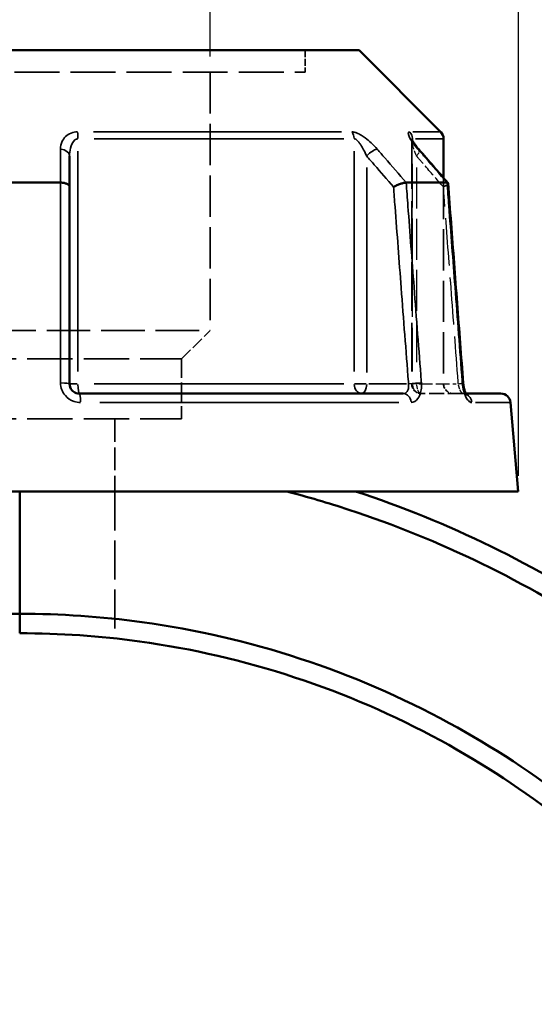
# Model space of a CAD drawing. Header units: millimetres. Extents: x 0 to 898, y 0 to 874.
# Tile 6 of 16: x 415 to 467, y 374 to 475. Entities that reach past the tile are written whole.
import ezdxf

# ---------------------------------------------------------------- set-up
doc = ezdxf.new("R2010")
doc.units = ezdxf.units.MM
doc.linetypes.add('DASHED', pattern=[0.2067, 0.1654, -0.0413])
for name, color, linetype, lineweight in [('Dimension (ANSI)', 7, 'Continuous', 25), ('Hidden (ANSI)', 7, 'DASHED', 35), ('Hidden Narrow (ANSI)', 7, 'DASHED', 25), ('Visible (ANSI)', 7, 'Continuous', 50), ('Visible Narrow (ANSI)', 7, 'Continuous', 35)]:
    doc.layers.add(name, color=color, linetype=linetype, lineweight=lineweight)
doc.styles.add('Note Text (ANSI)', font='tahoma.ttf')
doc.dimstyles.new('Default - mm (ANSI)', dxfattribs={"dimtxt": 3.048, "dimasz": 2.5, "dimexe": 3.175, "dimexo": 1.6002, "dimgap": 0.8, "dimtad": 0, "dimtoh": 1, "dimrnd": 1e-08, "dimzin": 4, "dimdsep": 46, "dimtxsty": 'Note Text (ANSI)', "dimcen": 0.09, "dimdle": 10, "dimclrd": 256, "dimclre": 256, "dimclrt": 256, "dimadec": 1, "dimazin": 1, "dimtfac": 1, "dimtofl": 0, "dimtmove": 0, "dimatfit": 3, "dimfxl": 1, "dimtolj": 1, "dimtzin": 4, "dimlwd": -1, "dimlwe": -1, "dimarcsym": 0})

# ---------------------------------------------------------------- blocks, each defined once
blk = doc.blocks.new('*D6')
at = {"layer": 'Defpoints', "color": 0, "transparency": 16777216}
for p in [(395.1, 511.02), (395.1, 469.31), (434.06, 469.31)]:
    blk.add_point(p, dxfattribs=at)
at = {"layer": 'Dimension (ANSI)', "transparency": 16777216}
for p, q in [((395.1, 470.91), (395.1, 514.2)), ((434.06, 470.91), (434.06, 514.2)), ((397.6, 511.02), (405.83, 511.02)), ((431.56, 511.02), (417.44, 511.02))]:
    blk.add_line(p, q, dxfattribs=at)
for points in [[(397.6, 511.44), (397.6, 510.61), (395.1, 511.02)], [(431.56, 511.44), (431.56, 510.61), (434.06, 511.02)]]:
    blk.add_solid(points, dxfattribs=at)
at = {"layer": 'Dimension (ANSI)', "transparency": 16777216, "insert": (406.63, 512.62), "char_height": 3.048, "attachment_point": 1, "style": 'Note Text (ANSI)'}
blk.add_mtext('\\A1;38.95', dxfattribs=at)
blk = doc.blocks.new('*D10')
at = {"layer": 'Defpoints', "color": 0, "transparency": 16777216}
for p in [(363.58, 520.46), (363.58, 426.46), (465.58, 426.46)]:
    blk.add_point(p, dxfattribs=at)
at = {"layer": 'Dimension (ANSI)', "transparency": 16777216}
for p, q in [((363.58, 428.06), (363.58, 523.64)), ((465.58, 428.06), (465.58, 523.64)), ((366.08, 520.46), (405.86, 520.46)), ((463.08, 520.46), (423.3, 520.46))]:
    blk.add_line(p, q, dxfattribs=at)
for points in [[(366.08, 520.88), (366.08, 520.04), (363.58, 520.46)], [(463.08, 520.88), (463.08, 520.04), (465.58, 520.46)]]:
    blk.add_solid(points, dxfattribs=at)
at = {"layer": 'Dimension (ANSI)', "transparency": 16777216, "insert": (406.66, 522.75), "char_height": 3.048, "attachment_point": 1, "style": 'Note Text (ANSI)'}
blk.add_mtext('\\A1;{\\fAIGDT|b0|i0;\\H3.0480;\\ln}\\fTahoma|b0|i0;\\H3.0480;102.00', dxfattribs=at)

msp = doc.modelspace()

# ---------------------------------------------------------------- linework, layer by layer
at = {"layer": 'Hidden (ANSI)', "ltscale": 4.294991}
msp.add_line((443.793, 471.561), (443.793, 469.306), dxfattribs=at)
at = {"layer": 'Hidden (ANSI)', "ltscale": 27.751116}
msp.add_line((385.365, 469.306), (443.793, 469.306), dxfattribs=at)
at = {"layer": 'Hidden (ANSI)', "ltscale": 25.534592}
msp.add_line((434.055, 469.306), (434.055, 442.916), dxfattribs=at)
at = {"layer": 'Hidden (ANSI)', "ltscale": 30.104309}
msp.add_line((454.672, 462.351), (454.672, 437.461), dxfattribs=at)
at = {"layer": 'Hidden (ANSI)', "ltscale": 25.463209}
msp.add_line((457.929, 458.514), (457.929, 437.461), dxfattribs=at)
at = {"layer": 'Hidden (ANSI)', "ltscale": 26.910172}
msp.add_line((395.103, 442.916), (434.055, 442.916), dxfattribs=at)
at = {"layer": 'Hidden (ANSI)', "ltscale": 7.869123}
msp.add_line((431.134, 439.994), (434.055, 442.916), dxfattribs=at)
at = {"layer": 'Hidden (ANSI)', "ltscale": 27.956678}
for p, q in [((398.025, 439.994), (431.134, 439.994)), ((398.025, 433.861), (431.134, 433.861))]:
    msp.add_line(p, q, dxfattribs=at)
at = {"layer": 'Hidden (ANSI)', "ltscale": 11.682547}
msp.add_line((431.134, 439.994), (431.134, 433.861), dxfattribs=at)
at = {"layer": 'Hidden (ANSI)', "ltscale": 9.334328}
msp.add_line((459.917, 436.461), (455.672, 436.461), dxfattribs=at)
at = {"layer": 'Hidden (ANSI)', "ltscale": 1.47006}
msp.add_line((459.917, 436.461), (460.211, 436.461), dxfattribs=at)
at = {"layer": 'Hidden (ANSI)', "ltscale": 14.094655}
msp.add_line((424.317, 433.861), (424.317, 426.461), dxfattribs=at)
at = {"layer": 'Hidden (ANSI)', "ltscale": 24.235409}
msp.add_line((424.317, 426.461), (424.317, 411.432), dxfattribs=at)
at = {"layer": 'Hidden (ANSI)', "ltscale": 2.991791}
for centre in [(455.672, 437.461), (458.929, 437.461)]:
    msp.add_arc(centre, 1, 180, 270, dxfattribs=at)
at = {"layer": 'Hidden (ANSI)', "ltscale": 9.157229}
msp.add_ellipse((-9615.113, -11074.048), major_axis=(-356.038, -16276.55), ratio=0.871285, start_param=2.3770506, end_param=2.3773459, dxfattribs=at)
at = {"layer": 'Hidden (ANSI)', "ltscale": 4.578617}
msp.add_open_spline([(454.672, 462.351), (454.672, 462.394), (454.669, 462.423), (454.662, 462.465), (454.659, 462.477), (454.656, 462.488), (454.656, 462.486), (454.663, 462.468), (454.672, 462.447), (454.705, 462.379), (454.734, 462.325), (454.82, 462.182), (454.882, 462.087), (455.026, 461.885), (455.108, 461.777), (455.269, 461.577), (455.346, 461.485), (455.427, 461.391)], degree=3, knots=[0.07909903, 0.07909903, 0.07909903, 0.07909903, 0.09474523, 0.09474523, 0.11073774, 0.11073774, 0.12984163, 0.12984163, 0.15596521, 0.15596521, 0.19532048, 0.19532048, 0.24858388, 0.24858388, 0.30184727, 0.30184727, 0.345416, 0.345416, 0.345416, 0.345416], dxfattribs=at)
at = {"layer": 'Hidden (ANSI)', "ltscale": 0.735502}
msp.add_open_spline([(454.657, 462.486), (454.657, 462.486), (454.659, 462.479), (454.666, 462.446), (454.67, 462.421), (454.672, 462.373), (454.672, 462.363), (454.672, 462.351)], degree=3, knots=[0.227116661, 0.227116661, 0.227116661, 0.227116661, 0.245441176, 0.245441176, 0.262134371, 0.262134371, 0.26631814, 0.26631814, 0.26631814, 0.26631814], dxfattribs=at)
at = {"layer": 'Hidden (ANSI)', "ltscale": 2.089209}
msp.add_open_spline([(457.915, 457.581), (457.916, 457.582), (457.917, 457.582), (458.021, 457.639), (458.112, 457.694), (458.258, 457.797), (458.314, 457.845), (458.376, 457.92), (458.39, 457.949), (458.388, 457.972)], degree=3, knots=[-0.15375675, -0.15375675, -0.15375675, -0.15375675, -0.15328162, -0.15328162, -0.11411167, -0.11411167, -0.07545274, -0.07545274, -0.04398242, -0.04398242, -0.04398242, -0.04398242], dxfattribs=at)
at = {"layer": 'Hidden (ANSI)', "ltscale": 2.63652}
msp.add_open_spline([(460.211, 436.461), (460.23, 436.424), (460.248, 436.395), (460.279, 436.349), (460.29, 436.336), (460.29, 436.337), (460.281, 436.347), (460.234, 436.379), (460.196, 436.402), (460.082, 436.444), (460.003, 436.461), (459.917, 436.461)], degree=3, knots=[0.16436308, 0.16436308, 0.16436308, 0.16436308, 0.19343627, 0.19343627, 0.22772718, 0.22772718, 0.25682997, 0.25682997, 0.28516168, 0.28516168, 0.31481104, 0.31481104, 0.31481104, 0.31481104], dxfattribs=at)
at = {"layer": 'Hidden (ANSI)', "ltscale": 1.700917}
msp.add_open_spline([(459.917, 436.461), (460.02, 436.461), (460.112, 436.436), (460.226, 436.387), (460.258, 436.364), (460.286, 436.341), (460.29, 436.337), (460.29, 436.337)], degree=3, knots=[0, 0, 0, 0, 0.035487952, 0.035487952, 0.066590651, 0.066590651, 0.08751627, 0.08751627, 0.08751627, 0.08751627], dxfattribs=at)
at = {"layer": 'Hidden Narrow (ANSI)', "ltscale": 27.044765}
msp.add_line((454.746, 438.703), (454.746, 461.064), dxfattribs=at)
at = {"layer": 'Hidden Narrow (ANSI)', "ltscale": 25.334932}
msp.add_line((455.172, 459.571), (455.172, 438.625), dxfattribs=at)
at = {"layer": 'Hidden Narrow (ANSI)', "ltscale": 1.795034}
msp.add_line((455.128, 437.461), (454.674, 437.461), dxfattribs=at)
at = {"layer": 'Hidden Narrow (ANSI)', "ltscale": 8.457208}
msp.add_line((455.386, 437.461), (459.231, 437.461), dxfattribs=at)
at = {"layer": 'Hidden Narrow (ANSI)', "ltscale": 2.029475}
msp.add_ellipse((454.672, 460.735), major_axis=(0.755, 0.656), ratio=0.3543192, start_param=5.1584238, end_param=6.2239873, dxfattribs=at)
at = {"layer": 'Hidden Narrow (ANSI)', "ltscale": 2.692601}
for ratio in [0.9265657, 0.5]:
    msp.add_ellipse((455.672, 437.461), major_axis=(0, -1), ratio=ratio, start_param=4.7909288, end_param=6.2046455, dxfattribs=at)
at = {"layer": 'Hidden Narrow (ANSI)', "ltscale": 1.797881}
msp.add_ellipse((458.945, 437.461), major_axis=(0.997, 0.076), ratio=0.0437298, start_param=5.2867698, end_param=6.2307424, dxfattribs=at)
at = {"layer": 'Hidden Narrow (ANSI)', "ltscale": 0.633677}
msp.add_ellipse((459.917, 435.461), major_axis=(0, 1), ratio=0.9213266, start_param=5.9319551, end_param=6.2646995, dxfattribs=at)
at = {"layer": 'Hidden Narrow (ANSI)', "ltscale": 3.592147}
msp.add_open_spline([(455.172, 460.735), (455.052, 461.011), (454.945, 461.285), (454.739, 461.898), (454.657, 462.232), (454.676, 462.412), (454.678, 462.422), (454.68, 462.431)], degree=3, knots=[0, 0, 0, 0, 0.11734182, 0.11734182, 0.28109054, 0.28109054, 0.2916805, 0.2916805, 0.2916805, 0.2916805], dxfattribs=at)
at = {"layer": 'Hidden Narrow (ANSI)', "ltscale": 7.661844}
msp.add_open_spline([(457.915, 457.581), (457.26, 458.335), (456.604, 459.089), (455.949, 459.842), (455.69, 460.14), (455.431, 460.438), (455.172, 460.735)], degree=3, knots=[2.54165195, 2.54165195, 2.54165195, 2.54165195, 2.86208813, 2.86208813, 2.86208813, 2.988614, 2.988614, 2.988614, 2.988614], dxfattribs=at)
at = {"layer": 'Hidden Narrow (ANSI)', "ltscale": 29.314478}
msp.add_open_spline([(459.445, 437.461), (459.44, 437.524), (459.435, 437.586), (459.187, 440.854), (458.943, 444.059), (458.7, 447.263), (458.49, 450.025), (458.28, 452.786), (458.018, 456.225), (457.967, 456.903), (457.915, 457.581)], degree=3, knots=[1.2046153, 1.2046153, 1.2046153, 1.2046153, 1.2234938, 1.2234938, 2.1886435, 2.1886435, 2.1886435, 3.0202445, 3.0202445, 3.2243829, 3.2243829, 3.2243829, 3.2243829], dxfattribs=at)
at = {"layer": 'Hidden Narrow (ANSI)', "ltscale": 2.712193}
msp.add_open_spline([(459.917, 436.461), (459.894, 436.461), (459.869, 436.471), (459.8, 436.521), (459.753, 436.577), (459.648, 436.753), (459.59, 436.887), (459.5, 437.172), (459.467, 437.316), (459.445, 437.461)], degree=3, knots=[0, 0, 0, 0, 0.04867645, 0.04867645, 0.12655878, 0.12655878, 0.2278058, 0.2278058, 0.31481397, 0.31481397, 0.31481397, 0.31481397], dxfattribs=at)
at = {"layer": 'Visible (ANSI)'}
for p, q in [((379.871, 471.561), (449.287, 471.561)), ((449.287, 471.561), (457.636, 463.212)), ((457.929, 462.505), (457.929, 458.514)), ((419.679, 457.581), (419.679, 460.735)), ((410.418, 458.031), (418.74, 458.031)), ((454.118, 458.031), (458.279, 458.031)), ((419.679, 437.461), (419.679, 457.581)), ((420.679, 436.461), (453.817, 436.461)), ((460.211, 436.461), (463.788, 436.461)), ((464.784, 435.548), (465.579, 426.461)), ((363.579, 426.461), (465.579, 426.461)), ((414.579, 426.461), (414.579, 413.951)), ((414.579, 413.951), (414.579, 426.461)), ((414.579, 411.961), (414.579, 413.951)), ((414.579, 413.951), (414.579, 411.961))]:
    msp.add_line(p, q, dxfattribs=at)
for centre, start, end in [((456.929, 462.505), 0, 45), ((463.788, 435.461), 5, 90)]:
    msp.add_arc(centre, 1, start, end, dxfattribs=at)
msp.add_ellipse((-9467.359, -10904.149), major_axis=(352.597, 16036.765), ratio=0.871311, start_param=5.518739, end_param=5.5190387, dxfattribs=at)
for points, knots in [([(455.427, 461.391), (455.328, 461.505), (455.235, 461.618), (455.063, 461.836), (454.984, 461.942), (454.848, 462.139), (454.789, 462.231), (454.723, 462.346), (454.704, 462.381), (454.679, 462.432), (454.671, 462.451), (454.661, 462.474), (454.658, 462.481), (454.657, 462.485), (454.657, 462.486), (454.657, 462.486)], [0, 0, 0, 0, 0.05326363, 0.05326363, 0.10652726, 0.10652726, 0.15979088, 0.15979088, 0.1864227, 0.1864227, 0.20693939, 0.20693939, 0.22202176, 0.22202176, 0.22711666, 0.22711666, 0.22711666, 0.22711666]), ([(419.679, 457.581), (419.679, 457.582), (419.679, 457.582), (419.679, 457.639), (419.655, 457.694), (419.566, 457.797), (419.5, 457.845), (419.332, 457.927), (419.231, 457.962), (419.007, 458.011), (418.888, 458.026), (418.766, 458.03)], [-0.15375675, -0.15375675, -0.15375675, -0.15375675, -0.15328149, -0.15328149, -0.11411161, -0.11411161, -0.07545249, -0.07545249, -0.0369571, -0.0369571, 0, 0, 0, 0]), ([(454.104, 458.03), (454.033, 458.026), (453.946, 458.011), (453.744, 457.962), (453.63, 457.927), (453.393, 457.845), (453.272, 457.797), (453.035, 457.694), (452.922, 457.639), (452.818, 457.582), (452.816, 457.582), (452.815, 457.581)], [-0.15363953, -0.15363953, -0.15363953, -0.15363953, -0.11659607, -0.11659607, -0.07801063, -0.07801063, -0.03926141, -0.03926141, 0, 0, 0.00047626, 0.00047626, 0.00047626, 0.00047626]), ([(458.388, 457.972), (458.388, 457.977), (458.387, 457.982), (458.374, 458.011), (458.343, 458.026), (458.29, 458.03)], [-0.043982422, -0.043982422, -0.043982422, -0.043982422, -0.036957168, -0.036957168, 0, 0, 0, 0]), ([(459.942, 437.537), (459.839, 438.899), (459.735, 440.261), (459.528, 442.986), (459.424, 444.348), (459.217, 447.073), (459.113, 448.436), (458.906, 451.16), (458.803, 452.523), (458.595, 455.247), (458.492, 456.61), (458.388, 457.972)], [1.2046153, 1.2046153, 1.2046153, 1.2046153, 1.6148943, 1.6148943, 2.0251732, 2.0251732, 2.4354521, 2.4354521, 2.845731, 2.845731, 3.2560099, 3.2560099, 3.2560099, 3.2560099]), ([(420.679, 436.461), (420.569, 436.461), (420.459, 436.479), (420.187, 436.573), (420.035, 436.676), (419.766, 436.99), (419.679, 437.225), (419.679, 437.461)], [0, 0, 0, 0, 0.06653404, 0.06653404, 0.1729885, 0.1729885, 0.31481287, 0.31481287, 0.31481287, 0.31481287]), ([(459.942, 437.537), (459.953, 437.399), (459.971, 437.261), (460.02, 437.002), (460.051, 436.88), (460.117, 436.672), (460.152, 436.583), (460.194, 436.494), (460.203, 436.477), (460.211, 436.461)], [0, 0, 0, 0, 0.05246869, 0.05246869, 0.10385719, 0.10385719, 0.15173749, 0.15173749, 0.16436308, 0.16436308, 0.16436308, 0.16436308]), ([(460.29, 436.337), (460.29, 436.337), (460.29, 436.337), (460.285, 436.343), (460.273, 436.357), (460.239, 436.408), (460.217, 436.448), (460.164, 436.556), (460.135, 436.627), (460.074, 436.802), (460.044, 436.908), (459.991, 437.143), (459.969, 437.273), (459.95, 437.449), (459.945, 437.493), (459.942, 437.537)], [0.08751627, 0.08751627, 0.08751627, 0.08751627, 0.09464308, 0.09464308, 0.12462258, 0.12462258, 0.15950627, 0.15950627, 0.20062077, 0.20062077, 0.24742921, 0.24742921, 0.29808648, 0.29808648, 0.31481397, 0.31481397, 0.31481397, 0.31481397]), ([(430.561, 213.128), (443.523, 215.031), (456.14, 219.275), (478.016, 231.315), (487.477, 238.733), (504.101, 256.795), (511.058, 267.622), (520.259, 289.497), (522.996, 300.331), (524.064, 311.332), (524.598, 316.832), (524.717, 322.373), (524.121, 333.413), (523.406, 338.911), (521.158, 349.738), (519.625, 355.068), (515.774, 365.437), (513.457, 370.477), (508.493, 379.427), (505.948, 383.393), (500.371, 390.968), (497.338, 394.576), (488.562, 403.757), (482.402, 408.933), (471.608, 416.156), (467.272, 418.648), (458.302, 423.021), (453.667, 424.903), (448.927, 426.461)], [0.1460669, 0.1460669, 0.1460669, 0.1460669, 0.5040431, 0.5040431, 0.8281609, 0.8281609, 1.1743413, 1.1743413, 1.4758255, 1.4758255, 1.4758255, 1.6265676, 1.6265676, 1.7773097, 1.7773097, 1.9280518, 1.9280518, 2.0787939, 2.0787939, 2.2069247, 2.2069247, 2.3350555, 2.3350555, 2.5528778, 2.5528778, 2.6887397, 2.6887397, 2.8246015, 2.8246015, 2.8246015, 2.8246015]), ([(441.888, 426.461), (444.024, 425.903), (446.143, 425.279), (448.241, 424.59), (452.888, 423.066), (457.431, 421.225), (466.227, 416.946), (470.479, 414.506), (481.068, 407.436), (487.114, 402.369), (495.733, 393.378), (498.711, 389.843), (504.192, 382.421), (506.695, 378.534), (511.579, 369.762), (513.861, 364.82), (517.657, 354.651), (519.171, 349.422), (521.397, 338.798), (522.109, 333.401), (522.714, 322.563), (522.607, 317.121), (522.092, 311.718), (521.063, 300.911), (518.393, 290.262), (509.388, 268.752), (502.566, 258.099), (486.247, 240.321), (476.953, 233.016), (455.535, 221.203), (443.229, 217.038), (430.579, 215.143)], [-2.8859344, -2.8859344, -2.8859344, -2.8859344, -2.8246015, -2.8246015, -2.8246015, -2.6887397, -2.6887397, -2.5528778, -2.5528778, -2.3350555, -2.3350555, -2.2069247, -2.2069247, -2.0787939, -2.0787939, -1.9280518, -1.9280518, -1.7773097, -1.7773097, -1.6265676, -1.6265676, -1.4758255, -1.4758255, -1.4758255, -1.1743413, -1.1743413, -0.8281609, -0.8281609, -0.5040431, -0.5040431, -0.1487092, -0.1487092, -0.1487092, -0.1487092]), ([(414.579, 413.951), (408.129, 413.951), (401.678, 413.27), (388.172, 410.387), (381.159, 407.982), (370.927, 403.035), (367.435, 401.057), (360.74, 396.661), (357.536, 394.245), (348.55, 386.498), (343.26, 380.6), (336.181, 370.32), (333.847, 366.315), (329.807, 358), (328.101, 353.69), (325.356, 344.862), (324.317, 340.345), (322.928, 331.205), (322.579, 326.583), (322.579, 321.961), (322.579, 312.717), (323.983, 303.473), (330.024, 284.05), (335.256, 274.06), (348.352, 257.304), (355.954, 250.341), (373.784, 238.767), (384.185, 234.431), (401.44, 230.677), (408.009, 229.971), (414.579, 229.971)], [-3.1415927, -3.1415927, -3.1415927, -3.1415927, -2.9312711, -2.9312711, -2.6912754, -2.6912754, -2.5606895, -2.5606895, -2.4301035, -2.4301035, -2.1738189, -2.1738189, -2.0230633, -2.0230633, -1.8723076, -1.8723076, -1.721552, -1.721552, -1.5707963, -1.5707963, -1.5707963, -1.269285, -1.269285, -0.9073789, -0.9073789, -0.5757642, -0.5757642, -0.2142133, -0.2142133, 0, 0, 0, 0]), ([(430.579, 231.373), (434.016, 231.98), (437.417, 232.782), (447.819, 235.87), (454.622, 238.815), (464.437, 244.547), (467.764, 246.793), (474.096, 251.699), (477.102, 254.359), (485.453, 262.784), (490.265, 269.076), (496.516, 279.875), (498.53, 284.049), (501.907, 292.652), (503.271, 297.081), (505.318, 306.094), (506.001, 310.678), (506.672, 319.896), (506.659, 324.53), (506.299, 329.137), (505.578, 338.351), (503.458, 347.454), (495.923, 366.345), (489.928, 375.897), (475.568, 391.579), (467.449, 397.927), (448.775, 408.077), (438.069, 411.59), (422.942, 413.665), (418.761, 413.951), (414.579, 413.951)], [-2.9668095, -2.9668095, -2.9668095, -2.9668095, -2.8530315, -2.8530315, -2.6130273, -2.6130273, -2.4824181, -2.4824181, -2.3518089, -2.3518089, -2.0955839, -2.0955839, -1.9448633, -1.9448633, -1.7941426, -1.7941426, -1.643422, -1.643422, -1.4927014, -1.4927014, -1.4927014, -1.1912602, -1.1912602, -0.8293786, -0.8293786, -0.49784, -0.49784, -0.1363374, -0.1363374, 0, 0, 0, 0]), ([(414.579, 411.961), (418.678, 411.961), (422.778, 411.68), (437.606, 409.641), (448.099, 406.19), (466.392, 396.222), (474.34, 389.989), (488.385, 374.601), (494.239, 365.233), (501.579, 346.719), (503.635, 337.802), (504.32, 328.783), (504.663, 324.274), (504.665, 319.74), (503.989, 310.723), (503.311, 306.241), (501.29, 297.431), (499.947, 293.103), (496.628, 284.699), (494.651, 280.623), (488.521, 270.081), (483.809, 263.942), (475.638, 255.726), (472.699, 253.132), (466.509, 248.349), (463.258, 246.16), (453.669, 240.575), (447.025, 237.706), (436.986, 234.733), (433.784, 233.972), (430.551, 233.389)], [0, 0, 0, 0, 0.1363374, 0.1363374, 0.49784, 0.49784, 0.8293786, 0.8293786, 1.1912602, 1.1912602, 1.4927014, 1.4927014, 1.4927014, 1.643422, 1.643422, 1.7941426, 1.7941426, 1.9448633, 1.9448633, 2.0955839, 2.0955839, 2.3518089, 2.3518089, 2.4824181, 2.4824181, 2.6130273, 2.6130273, 2.8530315, 2.8530315, 2.962783, 2.962783, 2.962783, 2.962783])]:
    msp.add_open_spline(points, degree=3, knots=knots, dxfattribs=at)
for points in [[(418.74, 458.031), (418.749, 458.031), (418.757, 458.031), (418.766, 458.03)], [(454.104, 458.03), (454.109, 458.031), (454.113, 458.031), (454.118, 458.031)], [(458.279, 458.031), (458.283, 458.031), (458.287, 458.031), (458.29, 458.03)]]:
    msp.add_open_spline(points, degree=3, dxfattribs=at)
at = {"layer": 'Visible Narrow (ANSI)'}
for p, q in [((422.141, 463.212), (447.507, 463.212)), ((454.779, 463.212), (457.628, 463.212)), ((447.731, 462.505), (422.193, 462.505)), ((454.746, 462.316), (454.746, 462.495)), ((457.921, 462.505), (455.053, 462.505)), ((420.542, 438.713), (420.542, 461.252)), ((448.783, 461.252), (448.783, 438.713)), ((450.072, 438.625), (450.072, 459.571)), ((420.471, 437.461), (419.682, 437.461)), ((422.193, 437.461), (447.731, 437.461)), ((450.009, 437.461), (448.829, 437.461)), ((454.131, 437.461), (450.286, 437.461)), ((453.369, 435.548), (422.787, 435.548)), ((464.774, 435.548), (461.215, 435.548))]:
    msp.add_line(p, q, dxfattribs=at)
for centre, major_axis, ratio, start_param, end_param in [((420.404, 462.505), (0, -1), 0.1375423, 1.6100662, 2.3169246), ((447.994, 462.505), (0, 1), 0.7890235, 4.7516589, 5.4585172), ((453.819, 462.505), (0, -1), 0.9265657, 1.6100662, 2.3169246), ((418.679, 460.735), (1, 0), 0.7086384, 0.0752519, 1.4297859), ((450.572, 460.735), (-0.755, -0.656), 0.3543192, 3.66944, 5.023974), ((454.672, 460.735), (0.755, 0.656), 0.3543192, 0.0160539, 0.3050244), ((418.679, 437.461), (1, 0), 0.0874597, 0.0743701, 1.413032), ((420.679, 437.461), (0, -1), 0.1375423, 4.7909288, 6.2046455), ((449.572, 437.461), (0, -1), 0.7890235, 4.7909288, 6.2046455), ((449.572, 437.461), (0, -1), 0.5, 0.0785398, 1.4922565), ((454.845, 437.461), (0.997, 0.076), 0.0437298, 0.6797022, 2.0183641), ((458.945, 437.461), (0.997, 0.076), 0.0437298, 0.0219272, 0.4166165), ((420.679, 435.461), (0, 1), 0.1239616, 4.8738319, 6.2090088), ((453.817, 435.461), (0, 1), 0.797365, 4.8738319, 6.2090088), ((459.917, 435.461), (0, 1), 0.9213266, 4.8553461, 5.8577786)]:
    msp.add_ellipse(centre, major_axis=major_axis, ratio=ratio, start_param=start_param, end_param=end_param, dxfattribs=at)
for points, knots in [([(420.501, 463.212), (420.269, 463.212), (420.044, 463.168), (419.395, 462.919), (419.097, 462.595), (418.803, 461.992), (418.745, 461.718), (418.745, 461.442)], [-0.34541645, -0.34541645, -0.34541645, -0.34541645, -0.27620858, -0.27620858, -0.11734182, -0.11734182, 0, 0, 0, 0]), ([(451.149, 461.442), (450.957, 461.663), (450.744, 461.883), (450.327, 462.266), (450.129, 462.432), (449.784, 462.687), (449.642, 462.782), (449.346, 462.96), (449.191, 463.04), (448.931, 463.143), (448.824, 463.176), (448.664, 463.206), (448.606, 463.212), (448.552, 463.212)], [-0.34541603, -0.34541603, -0.34541603, -0.34541603, -0.25141662, -0.25141662, -0.17445287, -0.17445287, -0.12288915, -0.12288915, -0.06721438, -0.06721438, -0.02585168, -0.02585168, 0, 0, 0, 0]), ([(454.474, 463.212), (454.392, 463.212), (454.344, 463.174), (454.289, 462.939), (454.451, 462.605), (454.861, 461.992), (455.075, 461.718), (455.315, 461.442)], [-0.34541684, -0.34541684, -0.34541684, -0.34541684, -0.28109054, -0.28109054, -0.11734182, -0.11734182, 0, 0, 0, 0]), ([(419.679, 460.735), (419.679, 461.011), (419.708, 461.285), (419.851, 461.888), (419.998, 462.212), (420.317, 462.461), (420.427, 462.505), (420.542, 462.505)], [0, 0, 0, 0, 0.11734182, 0.11734182, 0.27620858, 0.27620858, 0.34541645, 0.34541645, 0.34541645, 0.34541645]), ([(448.783, 462.505), (448.81, 462.505), (448.839, 462.499), (448.917, 462.469), (448.97, 462.436), (449.098, 462.332), (449.175, 462.253), (449.322, 462.075), (449.393, 461.979), (449.564, 461.725), (449.663, 461.559), (449.87, 461.176), (449.976, 460.956), (450.072, 460.735)], [0, 0, 0, 0, 0.02585168, 0.02585168, 0.06721438, 0.06721438, 0.12288915, 0.12288915, 0.17445287, 0.17445287, 0.25141662, 0.25141662, 0.34541603, 0.34541603, 0.34541603, 0.34541603]), ([(418.745, 461.442), (418.744, 461.145), (418.744, 460.847), (418.744, 460.55), (418.742, 459.71), (418.741, 458.871), (418.74, 458.031)], [-0.97913562, -0.97913562, -0.97913562, -0.97913562, -0.85261195, -0.85261195, -0.85261195, -0.49570802, -0.49570802, -0.49570802, -0.49570802]), ([(454.118, 458.031), (453.388, 458.87), (452.657, 459.71), (451.927, 460.549), (451.668, 460.847), (451.408, 461.145), (451.149, 461.442)], [-2.16081207, -2.16081207, -2.16081207, -2.16081207, -1.80393808, -1.80393808, -1.80393808, -1.67738447, -1.67738447, -1.67738447, -1.67738447]), ([(455.315, 461.442), (455.574, 461.145), (455.832, 460.847), (456.091, 460.55), (456.82, 459.71), (457.55, 458.871), (458.279, 458.031)], [-2.988614, -2.988614, -2.988614, -2.988614, -2.86208813, -2.86208813, -2.86208813, -2.50518641, -2.50518641, -2.50518641, -2.50518641]), ([(450.072, 460.735), (450.331, 460.438), (450.59, 460.14), (450.849, 459.842), (451.504, 459.089), (452.16, 458.335), (452.815, 457.581)], [1.67738447, 1.67738447, 1.67738447, 1.67738447, 1.80393808, 1.80393808, 1.80393808, 2.12434652, 2.12434652, 2.12434652, 2.12434652]), ([(418.766, 458.03), (418.766, 457.232), (418.765, 456.433), (418.765, 452.873), (418.764, 450.112), (418.764, 447.351), (418.764, 444.146), (418.763, 440.941), (418.763, 437.673), (418.763, 437.611), (418.763, 437.548)], [-3.260731, -3.260731, -3.260731, -3.260731, -3.0202445, -3.0202445, -2.1886435, -2.1886435, -2.1886435, -1.2234938, -1.2234938, -1.2046153, -1.2046153, -1.2046153, -1.2046153]), ([(455.663, 437.548), (455.658, 437.611), (455.654, 437.673), (455.405, 440.941), (455.161, 444.146), (454.917, 447.351), (454.707, 450.112), (454.496, 452.873), (454.225, 456.433), (454.165, 457.232), (454.104, 458.03)], [-2.6472303, -2.6472303, -2.6472303, -2.6472303, -2.6283517, -2.6283517, -1.6632021, -1.6632021, -1.6632021, -0.831601, -0.831601, -0.5911146, -0.5911146, -0.5911146, -0.5911146]), ([(458.29, 458.03), (458.351, 457.232), (458.412, 456.433), (458.682, 452.873), (458.892, 450.112), (459.102, 447.351), (459.345, 444.146), (459.589, 440.941), (459.837, 437.673), (459.842, 437.611), (459.846, 437.548)], [-3.260731, -3.260731, -3.260731, -3.260731, -3.0202445, -3.0202445, -2.1886435, -2.1886435, -2.1886435, -1.2234938, -1.2234938, -1.2046153, -1.2046153, -1.2046153, -1.2046153]), ([(452.815, 457.581), (452.867, 456.903), (452.918, 456.225), (453.18, 452.786), (453.39, 450.025), (453.6, 447.263), (453.843, 444.059), (454.087, 440.854), (454.335, 437.586), (454.34, 437.524), (454.345, 437.461)], [0.6274627, 0.6274627, 0.6274627, 0.6274627, 0.831601, 0.831601, 1.6632021, 1.6632021, 1.6632021, 2.6283517, 2.6283517, 2.6472303, 2.6472303, 2.6472303, 2.6472303]), ([(418.763, 437.548), (418.762, 437.077), (418.939, 436.606), (419.488, 435.978), (419.798, 435.772), (420.353, 435.585), (420.578, 435.548), (420.803, 435.548)], [-0.31481287, -0.31481287, -0.31481287, -0.31481287, -0.1729885, -0.1729885, -0.06653404, -0.06653404, 0, 0, 0, 0]), ([(454.345, 437.461), (454.355, 437.395), (454.361, 437.328), (454.365, 437.159), (454.356, 437.059), (454.309, 436.846), (454.263, 436.741), (454.105, 436.531), (453.969, 436.461), (453.817, 436.461)], [0, 0, 0, 0, 0.03986256, 0.03986256, 0.10364264, 0.10364264, 0.18655676, 0.18655676, 0.31481094, 0.31481094, 0.31481094, 0.31481094]), ([(454.611, 435.548), (454.874, 435.548), (455.122, 435.688), (455.428, 436.108), (455.523, 436.319), (455.633, 436.744), (455.661, 436.945), (455.676, 437.283), (455.673, 437.416), (455.663, 437.548)], [-0.31481094, -0.31481094, -0.31481094, -0.31481094, -0.18655676, -0.18655676, -0.10364264, -0.10364264, -0.03986256, -0.03986256, 0, 0, 0, 0]), ([(459.846, 437.548), (459.868, 437.259), (459.918, 436.97), (460.075, 436.401), (460.191, 436.132), (460.421, 435.78), (460.529, 435.668), (460.703, 435.568), (460.77, 435.548), (460.834, 435.548)], [-0.31481397, -0.31481397, -0.31481397, -0.31481397, -0.2278058, -0.2278058, -0.12655878, -0.12655878, -0.04867645, -0.04867645, 0, 0, 0, 0])]:
    msp.add_open_spline(points, degree=3, knots=knots, dxfattribs=at)
msp.add_open_spline([(454.68, 462.431), (454.69, 462.479), (454.712, 462.505), (454.746, 462.505)], degree=3, dxfattribs=at)

# ---------------------------------------------------------------- dimensions: what is measured, and where the dimension line sits
at = {"layer": 'Dimension (ANSI)'}
dim = msp.add_linear_dim(base=(363.579, 520.461), p1=(465.579, 426.461), p2=(363.579, 426.461), angle=180, text='{\\fAIGDT|b0|i0;\\H3.0480;\\ln}\\fTahoma|b0|i0;\\H3.0480;<>', dimstyle='Default - mm (ANSI)', override={"dimgap": 0.8, "dimtoh": 0, "dimdec": 2, "dimtol": 0, "dimlim": 0, "dimtp": 0, "dimtm": 0, "dimtdec": 2, "dimatfit": 1}, dxfattribs=at)
dim.commit()
dim.dimension.update_dxf_attribs({"geometry": '*D10', "text_midpoint": (414.579, 520.461), "dimtype": 160})
dim = msp.add_linear_dim(base=(395.103, 511.024), p1=(434.055, 469.306), p2=(395.103, 469.306), angle=180, dimstyle='Default - mm (ANSI)', override={"dimgap": 0.8, "dimtoh": 0, "dimdec": 2, "dimtol": 0, "dimlim": 0, "dimtp": 0, "dimtm": 0, "dimtdec": 2, "dimatfit": 1}, dxfattribs=at)
dim.commit()
dim.dimension.update_dxf_attribs({"geometry": '*D6', "text_midpoint": (411.633, 511.024), "dimtype": 160})

doc.saveas('drawing.dxf')
